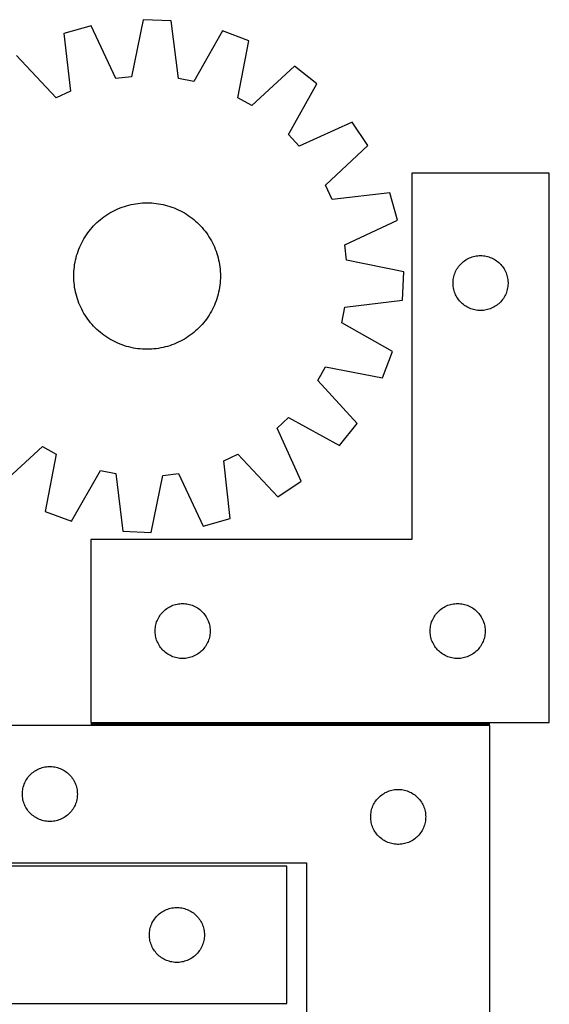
# Model space of a CAD drawing. Header units: millimetres. Extents: x 7 to 1493, y 7 to 2993.
# Tile 9 of 13: x 1205 to 1493, y 709 to 1247. Entities that reach past the tile are written whole.
import ezdxf

# ---------------------------------------------------------------- set-up
doc = ezdxf.new("R2010")
doc.units = ezdxf.units.MM
doc.layers.add('COMMON', color=5, linetype='CONTINUOUS', true_color=0x0000ff)
doc.layers.add('CUT', color=7, linetype='CONTINUOUS', true_color=0x000000)

msp = doc.modelspace()

# ---------------------------------------------------------------- linework, layer by layer
at = {"layer": 'COMMON'}
msp.add_line((1243.467453, 862.259368), (1461.04961, 862.259368), dxfattribs=at)
at = {"layer": 'CUT'}
for p, q in [((1243.524552, 1243.471455), (1228.716614, 1239.293475)), ((1256.98504, 1214.700115), (1243.524552, 1243.471455)), ((1271.865222, 1246.828868), (1265.499842, 1215.708832)), ((1287.239475, 1246.226459), (1271.865222, 1246.828868)), ((1291.150327, 1214.703769), (1287.239475, 1246.226459)), ((1228.716614, 1239.293475), (1232.279398, 1207.72955)), ((1315.230552, 1240.6618), (1299.560096, 1213.031897)), ((1329.666181, 1235.33797), (1315.230552, 1240.6618)), ((1323.644575, 1204.14959), (1329.666181, 1235.33797)), ((1224.49305, 1204.138985), (1202.800532, 1227.342636)), ((1354.567703, 1221.395946), (1331.126104, 1199.960784)), ((1366.651648, 1211.871828), (1354.567703, 1221.395946)), ((1265.499842, 1215.708832), (1256.98504, 1214.700115)), ((1299.560096, 1213.031897), (1291.150327, 1214.703769)), ((1351.287021, 1184.070695), (1366.651648, 1211.871828)), ((1232.279398, 1207.72955), (1224.49305, 1204.138985)), ((1331.126104, 1199.960784), (1323.644575, 1204.14959)), ((1386.02608, 1190.917182), (1357.107965, 1177.774984)), ((1394.57548, 1178.125063), (1386.02608, 1190.917182)), ((1357.107965, 1177.774984), (1351.287021, 1184.070695)), ((1371.371829, 1156.432545), (1394.57548, 1178.125063)), ((1493.467453, 1163.009369), (1418.467453, 1163.009369)), ((1418.467453, 1163.009369), (1418.467453, 963.009369)), ((1493.467453, 863.009369), (1493.467453, 1163.009369)), ((1374.962394, 1148.646198), (1371.371829, 1156.432545)), ((1406.526319, 1152.208981), (1374.962394, 1148.646198)), ((1410.704299, 1137.401044), (1406.526319, 1152.208981)), ((1261.714471, 1144.887314), (1262.915467, 1145.256929)), ((1262.915467, 1145.256929), (1264.12748, 1145.588638)), ((1264.12748, 1145.588638), (1265.349315, 1145.882113)), ((1265.349315, 1145.882113), (1266.579764, 1146.137064)), ((1266.579764, 1146.137064), (1267.817615, 1146.35324)), ((1267.817615, 1146.35324), (1269.061646, 1146.530427)), ((1269.061646, 1146.530427), (1270.310628, 1146.668451)), ((1270.310628, 1146.668451), (1271.563329, 1146.767176)), ((1271.563329, 1146.767176), (1272.818513, 1146.826504)), ((1272.818513, 1146.826504), (1274.074941, 1146.846375)), ((1274.074941, 1146.846375), (1275.331374, 1146.826772)), ((1275.331374, 1146.826772), (1276.58657, 1146.767713)), ((1276.58657, 1146.767713), (1277.839293, 1146.669257)), ((1277.839293, 1146.669257), (1279.088304, 1146.5315)), ((1279.088304, 1146.5315), (1280.332372, 1146.354578)), ((1280.332372, 1146.354578), (1281.57027, 1146.138667)), ((1281.57027, 1146.138667), (1282.800774, 1145.883979)), ((1282.800774, 1145.883979), (1284.022671, 1145.590766)), ((1284.022671, 1145.590766), (1285.234755, 1145.259317)), ((1285.234755, 1145.259317), (1286.43583, 1144.889958)), ((1250.564348, 1139.20454), (1251.592346, 1139.927194)), ((1251.592346, 1139.927194), (1252.642536, 1140.6172)), ((1252.642536, 1140.6172), (1253.71388, 1141.273879)), ((1253.71388, 1141.273879), (1254.805324, 1141.896582)), ((1254.805324, 1141.896582), (1255.915788, 1142.484694)), ((1255.915788, 1142.484694), (1257.044177, 1143.037636)), ((1257.044177, 1143.037636), (1258.189378, 1143.554861)), ((1258.189378, 1143.554861), (1259.35026, 1144.03586)), ((1259.35026, 1144.03586), (1260.525677, 1144.480157)), ((1260.525677, 1144.480157), (1261.714471, 1144.887314)), ((1286.43583, 1144.889958), (1287.624711, 1144.483056)), ((1287.624711, 1144.483056), (1288.800224, 1144.03901)), ((1288.800224, 1144.03901), (1289.961209, 1143.55826)), ((1289.961209, 1143.55826), (1291.10652, 1143.041279)), ((1291.10652, 1143.041279), (1292.235027, 1142.488579)), ((1292.235027, 1142.488579), (1293.345617, 1141.900704)), ((1293.345617, 1141.900704), (1294.437194, 1141.278235)), ((1294.437194, 1141.278235), (1295.508679, 1140.621785)), ((1295.508679, 1140.621785), (1296.559016, 1139.932003)), ((1296.559016, 1139.932003), (1297.587168, 1139.20957)), ((1244.917546, 1134.225141), (1245.791923, 1135.127621)), ((1245.791923, 1135.127621), (1246.694217, 1136.002192)), ((1246.694217, 1136.002192), (1247.623536, 1136.847989)), ((1247.623536, 1136.847989), (1248.578964, 1137.664178)), ((1248.578964, 1137.664178), (1249.559557, 1138.449954)), ((1249.559557, 1138.449954), (1250.564348, 1139.20454)), ((1297.587168, 1139.20957), (1298.592121, 1138.455198)), ((1298.592121, 1138.455198), (1299.572882, 1137.669632)), ((1299.572882, 1137.669632), (1300.528485, 1136.853648)), ((1300.528485, 1136.853648), (1301.457985, 1136.008049)), ((1301.457985, 1136.008049), (1302.360465, 1135.133672)), ((1302.360465, 1135.133672), (1303.235036, 1134.231379)), ((1381.932959, 1123.940556), (1410.704299, 1137.401044)), ((1240.30381, 1128.275835), (1240.993592, 1129.326172)), ((1240.993592, 1129.326172), (1241.716025, 1130.354324)), ((1241.716025, 1130.354324), (1242.470397, 1131.359277)), ((1242.470397, 1131.359277), (1243.255963, 1132.340039)), ((1243.255963, 1132.340039), (1244.071948, 1133.295641)), ((1244.071948, 1133.295641), (1244.917546, 1134.225141)), ((1303.235036, 1134.231379), (1304.080833, 1133.30206)), ((1304.080833, 1133.30206), (1304.897022, 1132.346632)), ((1304.897022, 1132.346632), (1305.682798, 1131.366038)), ((1305.682798, 1131.366038), (1306.437384, 1130.361247)), ((1306.437384, 1130.361247), (1307.160038, 1129.333249)), ((1307.160038, 1129.333249), (1307.850044, 1128.28306)), ((1237.367336, 1122.728365), (1237.884316, 1123.873676)), ((1237.884316, 1123.873676), (1238.437017, 1125.002183)), ((1238.437017, 1125.002183), (1239.024892, 1126.112773)), ((1239.024892, 1126.112773), (1239.647361, 1127.20435)), ((1239.647361, 1127.20435), (1240.30381, 1128.275835)), ((1307.850044, 1128.28306), (1308.506723, 1127.211715)), ((1308.506723, 1127.211715), (1309.129426, 1126.120272)), ((1309.129426, 1126.120272), (1309.717538, 1125.009808)), ((1309.717538, 1125.009808), (1310.27048, 1123.881419)), ((1310.27048, 1123.881419), (1310.787705, 1122.736218)), ((1382.941675, 1115.425753), (1381.932959, 1123.940556)), ((1235.666279, 1118.001911), (1236.035637, 1119.202986)), ((1236.035637, 1119.202986), (1236.44254, 1120.391867)), ((1236.44254, 1120.391867), (1236.886585, 1121.56738)), ((1236.886585, 1121.56738), (1237.367336, 1122.728365)), ((1310.787705, 1122.736218), (1311.268704, 1121.575336)), ((1311.268704, 1121.575336), (1311.713001, 1120.399918)), ((1311.713001, 1120.399918), (1312.120158, 1119.211125)), ((1312.120158, 1119.211125), (1312.489773, 1118.010129)), ((1234.394096, 1111.85546), (1234.571017, 1113.099528)), ((1234.571017, 1113.099528), (1234.786928, 1114.337426)), ((1234.786928, 1114.337426), (1235.041616, 1115.56793)), ((1235.041616, 1115.56793), (1235.334829, 1116.789827)), ((1235.334829, 1116.789827), (1235.666279, 1118.001911)), ((1312.489773, 1118.010129), (1312.821482, 1116.798115)), ((1312.821482, 1116.798115), (1313.114957, 1115.576281)), ((1313.114957, 1115.576281), (1313.369908, 1114.345831)), ((1313.369908, 1114.345831), (1313.586084, 1113.10798)), ((1313.586084, 1113.10798), (1313.763271, 1111.86395)), ((1414.061712, 1109.060373), (1382.941675, 1115.425753)), ((1444.449246, 1112.618267), (1444.959172, 1113.198469)), ((1444.959172, 1113.198469), (1445.49829, 1113.751652)), ((1445.49829, 1113.751652), (1446.065171, 1114.276348)), ((1446.065171, 1114.276348), (1446.65831, 1114.771166)), ((1446.65831, 1114.771166), (1447.276136, 1115.234794)), ((1447.276136, 1115.234794), (1447.91701, 1115.666003)), ((1447.91701, 1115.666003), (1448.579232, 1116.063648)), ((1448.579232, 1116.063648), (1449.261046, 1116.426676)), ((1449.261046, 1116.426676), (1449.960644, 1116.754123)), ((1449.960644, 1116.754123), (1450.676171, 1117.045122)), ((1450.676171, 1117.045122), (1451.40573, 1117.2989)), ((1451.40573, 1117.2989), (1452.147386, 1117.514785)), ((1452.147386, 1117.514785), (1452.899172, 1117.692205)), ((1452.899172, 1117.692205), (1453.659094, 1117.830688)), ((1453.659094, 1117.830688), (1454.425138, 1117.929867)), ((1454.425138, 1117.929867), (1455.195271, 1117.989481)), ((1455.195271, 1117.989481), (1455.967453, 1118.009369)), ((1455.967453, 1118.009369), (1456.739634, 1117.989481)), ((1456.739634, 1117.989481), (1457.509768, 1117.929867)), ((1457.509768, 1117.929867), (1458.275811, 1117.830688)), ((1458.275811, 1117.830688), (1459.035734, 1117.692205)), ((1459.035734, 1117.692205), (1459.787519, 1117.514785)), ((1459.787519, 1117.514785), (1460.529175, 1117.2989)), ((1460.529175, 1117.2989), (1461.258734, 1117.045122)), ((1461.258734, 1117.045122), (1461.974261, 1116.754123)), ((1461.974261, 1116.754123), (1462.673859, 1116.426676)), ((1462.673859, 1116.426676), (1463.355674, 1116.063648)), ((1463.355674, 1116.063648), (1464.017896, 1115.666003)), ((1464.017896, 1115.666003), (1464.658769, 1115.234794)), ((1464.658769, 1115.234794), (1465.276595, 1114.771166)), ((1465.276595, 1114.771166), (1465.869734, 1114.276348)), ((1465.869734, 1114.276348), (1466.436615, 1113.751652)), ((1466.436615, 1113.751652), (1466.975733, 1113.198469)), ((1466.975733, 1113.198469), (1467.485659, 1112.618267)), ((1234.07922, 1106.842097), (1234.098823, 1108.09853)), ((1234.098823, 1108.09853), (1234.157882, 1109.353726)), ((1234.157882, 1109.353726), (1234.256339, 1110.606449)), ((1234.256339, 1110.606449), (1234.394096, 1111.85546)), ((1313.763271, 1111.86395), (1313.901295, 1110.614968)), ((1313.901295, 1110.614968), (1314.00002, 1109.362267)), ((1314.00002, 1109.362267), (1314.059347, 1108.107082)), ((1314.059347, 1108.107082), (1314.079219, 1106.850654)), ((1413.459303, 1093.68612), (1414.061712, 1109.060373)), ((1441.565204, 1107.201654), (1441.800114, 1107.937505)), ((1441.800114, 1107.937505), (1442.072593, 1108.660288)), ((1442.072593, 1108.660288), (1442.381919, 1109.368085)), ((1442.381919, 1109.368085), (1442.727271, 1110.05902)), ((1442.727271, 1110.05902), (1443.107733, 1110.731261)), ((1443.107733, 1110.731261), (1443.522297, 1111.383025)), ((1443.522297, 1111.383025), (1443.969864, 1112.012584)), ((1443.969864, 1112.012584), (1444.449246, 1112.618267)), ((1467.485659, 1112.618267), (1467.965041, 1112.012584)), ((1467.965041, 1112.012584), (1468.412608, 1111.383025)), ((1468.412608, 1111.383025), (1468.827172, 1110.731261)), ((1468.827172, 1110.731261), (1469.207635, 1110.05902)), ((1469.207635, 1110.05902), (1469.552987, 1109.368085)), ((1469.552987, 1109.368085), (1469.862312, 1108.660288)), ((1469.862312, 1108.660288), (1470.134791, 1107.937505)), ((1470.134791, 1107.937505), (1470.369701, 1107.201654)), ((1234.099092, 1105.585669), (1234.07922, 1106.842097)), ((1234.158419, 1104.330485), (1234.099092, 1105.585669)), ((1234.257144, 1103.077784), (1234.158419, 1104.330485)), ((1234.395168, 1101.828802), (1234.257144, 1103.077784)), ((1313.902101, 1103.086303), (1313.764344, 1101.837291)), ((1314.000557, 1104.339025), (1313.902101, 1103.086303)), ((1314.059616, 1105.594222), (1314.000557, 1104.339025)), ((1314.079219, 1106.850654), (1314.059616, 1105.594222)), ((1440.972426, 1103.395588), (1441.01219, 1104.167001)), ((1440.972426, 1102.623151), (1440.972426, 1103.395588)), ((1441.01219, 1101.851737), (1440.972426, 1102.623151)), ((1441.01219, 1104.167001), (1441.091612, 1104.935345)), ((1441.091612, 1104.935345), (1441.210483, 1105.698581)), ((1441.210483, 1105.698581), (1441.368487, 1106.454685)), ((1441.368487, 1106.454685), (1441.565204, 1107.201654)), ((1470.369701, 1107.201654), (1470.566418, 1106.454685)), ((1470.566418, 1106.454685), (1470.724422, 1105.698581)), ((1470.724422, 1105.698581), (1470.843293, 1104.935345)), ((1470.843293, 1104.935345), (1470.922715, 1104.167001)), ((1470.922715, 1104.167001), (1470.96248, 1103.395588)), ((1470.96248, 1102.623151), (1470.922715, 1101.851737)), ((1470.96248, 1103.395588), (1470.96248, 1102.623151)), ((1234.572356, 1100.584771), (1234.395168, 1101.828802)), ((1234.788532, 1099.34692), (1234.572356, 1100.584771)), ((1235.043483, 1098.116471), (1234.788532, 1099.34692)), ((1235.336957, 1096.894636), (1235.043483, 1098.116471)), ((1235.668666, 1095.682623), (1235.336957, 1096.894636)), ((1312.82361, 1096.902924), (1312.492161, 1095.69084)), ((1313.116823, 1098.124822), (1312.82361, 1096.902924)), ((1313.371511, 1099.355326), (1313.116823, 1098.124822)), ((1313.587422, 1100.593223), (1313.371511, 1099.355326)), ((1313.764344, 1101.837291), (1313.587422, 1100.593223)), ((1441.091612, 1101.083394), (1441.01219, 1101.851737)), ((1441.210483, 1100.320158), (1441.091612, 1101.083394)), ((1441.368487, 1099.564053), (1441.210483, 1100.320158)), ((1441.565204, 1098.817085), (1441.368487, 1099.564053)), ((1441.800114, 1098.081234), (1441.565204, 1098.817085)), ((1442.072593, 1097.358451), (1441.800114, 1098.081234)), ((1442.381919, 1096.650653), (1442.072593, 1097.358451)), ((1469.862312, 1097.358451), (1469.552987, 1096.650653)), ((1470.134791, 1098.081234), (1469.862312, 1097.358451)), ((1470.369701, 1098.817085), (1470.134791, 1098.081234)), ((1470.566418, 1099.564053), (1470.369701, 1098.817085)), ((1470.724422, 1100.320158), (1470.566418, 1099.564053)), ((1470.843293, 1101.083394), (1470.724422, 1100.320158)), ((1470.922715, 1101.851737), (1470.843293, 1101.083394)), ((1236.038281, 1094.481627), (1235.668666, 1095.682623)), ((1236.445438, 1093.292833), (1236.038281, 1094.481627)), ((1236.889735, 1092.117416), (1236.445438, 1093.292833)), ((1237.370734, 1090.956534), (1236.889735, 1092.117416)), ((1311.271854, 1092.125372), (1310.791104, 1090.964387)), ((1311.7159, 1093.300885), (1311.271854, 1092.125372)), ((1312.122802, 1094.489765), (1311.7159, 1093.300885)), ((1312.492161, 1095.69084), (1312.122802, 1094.489765)), ((1381.936613, 1089.775269), (1413.459303, 1093.68612)), ((1442.727271, 1095.959718), (1442.381919, 1096.650653)), ((1443.107733, 1095.287477), (1442.727271, 1095.959718)), ((1443.522297, 1094.635713), (1443.107733, 1095.287477)), ((1443.969864, 1094.006155), (1443.522297, 1094.635713)), ((1444.449246, 1093.400472), (1443.969864, 1094.006155)), ((1444.959172, 1092.820269), (1444.449246, 1093.400472)), ((1445.49829, 1092.267086), (1444.959172, 1092.820269)), ((1446.065171, 1091.74239), (1445.49829, 1092.267086)), ((1446.65831, 1091.247572), (1446.065171, 1091.74239)), ((1465.869734, 1091.74239), (1465.276595, 1091.247572)), ((1466.436615, 1092.267086), (1465.869734, 1091.74239)), ((1466.975733, 1092.820269), (1466.436615, 1092.267086)), ((1467.485659, 1093.400472), (1466.975733, 1092.820269)), ((1467.965041, 1094.006155), (1467.485659, 1093.400472)), ((1468.412608, 1094.635713), (1467.965041, 1094.006155)), ((1468.827172, 1095.287477), (1468.412608, 1094.635713)), ((1469.207635, 1095.959718), (1468.827172, 1095.287477)), ((1469.552987, 1096.650653), (1469.207635, 1095.959718)), ((1237.88796, 1089.811333), (1237.370734, 1090.956534)), ((1238.440901, 1088.682944), (1237.88796, 1089.811333)), ((1239.029014, 1087.57248), (1238.440901, 1088.682944)), ((1239.651717, 1086.481036), (1239.029014, 1087.57248)), ((1240.308395, 1085.409692), (1239.651717, 1086.481036)), ((1308.511079, 1086.488402), (1307.854629, 1085.416917)), ((1309.133548, 1087.579978), (1308.511079, 1086.488402)), ((1309.721423, 1088.690568), (1309.133548, 1087.579978)), ((1310.274123, 1089.819075), (1309.721423, 1088.690568)), ((1310.791104, 1090.964387), (1310.274123, 1089.819075)), ((1380.264741, 1081.3655), (1381.936613, 1089.775269)), ((1447.276136, 1090.783944), (1446.65831, 1091.247572)), ((1447.91701, 1090.352736), (1447.276136, 1090.783944)), ((1448.579232, 1089.955091), (1447.91701, 1090.352736)), ((1449.261046, 1089.592063), (1448.579232, 1089.955091)), ((1449.960644, 1089.264616), (1449.261046, 1089.592063)), ((1450.676171, 1088.973617), (1449.960644, 1089.264616)), ((1451.40573, 1088.719839), (1450.676171, 1088.973617)), ((1452.147386, 1088.503953), (1451.40573, 1088.719839)), ((1452.899172, 1088.326534), (1452.147386, 1088.503953)), ((1453.659094, 1088.188051), (1452.899172, 1088.326534)), ((1454.425138, 1088.088871), (1453.659094, 1088.188051)), ((1455.195271, 1088.029258), (1454.425138, 1088.088871)), ((1455.967453, 1088.009369), (1455.195271, 1088.029258)), ((1456.739634, 1088.029258), (1455.967453, 1088.009369)), ((1457.509768, 1088.088871), (1456.739634, 1088.029258)), ((1458.275811, 1088.188051), (1457.509768, 1088.088871)), ((1459.035734, 1088.326534), (1458.275811, 1088.188051)), ((1459.787519, 1088.503953), (1459.035734, 1088.326534)), ((1460.529175, 1088.719839), (1459.787519, 1088.503953)), ((1461.258734, 1088.973617), (1460.529175, 1088.719839)), ((1461.974261, 1089.264616), (1461.258734, 1088.973617)), ((1462.673859, 1089.592063), (1461.974261, 1089.264616)), ((1463.355674, 1089.955091), (1462.673859, 1089.592063)), ((1464.017896, 1090.352736), (1463.355674, 1089.955091)), ((1464.658769, 1090.783944), (1464.017896, 1090.352736)), ((1465.276595, 1091.247572), (1464.658769, 1090.783944)), ((1240.998402, 1084.359502), (1240.308395, 1085.409692)), ((1241.721055, 1083.331504), (1240.998402, 1084.359502)), ((1242.475642, 1082.326713), (1241.721055, 1083.331504)), ((1243.261417, 1081.34612), (1242.475642, 1082.326713)), ((1244.077607, 1080.390692), (1243.261417, 1081.34612)), ((1304.902476, 1081.352713), (1304.086492, 1080.397111)), ((1305.688042, 1082.333474), (1304.902476, 1081.352713)), ((1306.442414, 1083.338427), (1305.688042, 1082.333474)), ((1307.164847, 1084.366579), (1306.442414, 1083.338427)), ((1307.854629, 1085.416917), (1307.164847, 1084.366579)), ((1407.894644, 1065.695043), (1380.264741, 1081.3655)), ((1244.923404, 1079.461373), (1244.077607, 1080.390692)), ((1245.797974, 1078.559079), (1244.923404, 1079.461373)), ((1246.700455, 1077.684702), (1245.797974, 1078.559079)), ((1247.629955, 1076.839104), (1246.700455, 1077.684702)), ((1248.585557, 1076.023119), (1247.629955, 1076.839104)), ((1249.566318, 1075.237553), (1248.585557, 1076.023119)), ((1299.579476, 1076.028573), (1298.598882, 1075.242798)), ((1300.534904, 1076.844763), (1299.579476, 1076.028573)), ((1301.464223, 1077.69056), (1300.534904, 1076.844763)), ((1302.366516, 1078.56513), (1301.464223, 1077.69056)), ((1303.240893, 1079.467611), (1302.366516, 1078.56513)), ((1304.086492, 1080.397111), (1303.240893, 1079.467611)), ((1250.571271, 1074.483181), (1249.566318, 1075.237553)), ((1251.599423, 1073.760748), (1250.571271, 1074.483181)), ((1252.64976, 1073.070966), (1251.599423, 1073.760748)), ((1253.721246, 1072.414517), (1252.64976, 1073.070966)), ((1254.812822, 1071.792048), (1253.721246, 1072.414517)), ((1255.923412, 1071.204173), (1254.812822, 1071.792048)), ((1257.051919, 1070.651472), (1255.923412, 1071.204173)), ((1258.197231, 1070.134492), (1257.051919, 1070.651472)), ((1259.358216, 1069.653741), (1258.197231, 1070.134492)), ((1289.969062, 1070.13789), (1288.80818, 1069.656892)), ((1291.114263, 1070.655116), (1289.969062, 1070.13789)), ((1292.242652, 1071.208057), (1291.114263, 1070.655116)), ((1293.353116, 1071.79617), (1292.242652, 1071.208057)), ((1294.444559, 1072.418873), (1293.353116, 1071.79617)), ((1295.515904, 1073.075551), (1294.444559, 1072.418873)), ((1296.566093, 1073.765558), (1295.515904, 1073.075551)), ((1297.594091, 1074.488211), (1296.566093, 1073.765558)), ((1298.598882, 1075.242798), (1297.594091, 1074.488211)), ((1260.533729, 1069.209696), (1259.358216, 1069.653741)), ((1261.722609, 1068.802793), (1260.533729, 1069.209696)), ((1262.923684, 1068.433435), (1261.722609, 1068.802793)), ((1264.135768, 1068.101985), (1262.923684, 1068.433435)), ((1265.357666, 1067.808772), (1264.135768, 1068.101985)), ((1266.58817, 1067.554084), (1265.357666, 1067.808772)), ((1267.826067, 1067.338173), (1266.58817, 1067.554084)), ((1269.070135, 1067.161252), (1267.826067, 1067.338173)), ((1270.319147, 1067.023495), (1269.070135, 1067.161252)), ((1271.571869, 1066.925038), (1270.319147, 1067.023495)), ((1272.827066, 1066.865979), (1271.571869, 1066.925038)), ((1274.083498, 1066.846376), (1272.827066, 1066.865979)), ((1275.339926, 1066.866248), (1274.083498, 1066.846376)), ((1276.595111, 1066.925575), (1275.339926, 1066.866248)), ((1277.847812, 1067.0243), (1276.595111, 1066.925575)), ((1279.096794, 1067.162324), (1277.847812, 1067.0243)), ((1280.340824, 1067.339512), (1279.096794, 1067.162324)), ((1281.578675, 1067.555688), (1280.340824, 1067.339512)), ((1282.809125, 1067.810639), (1281.578675, 1067.555688)), ((1284.030959, 1068.104114), (1282.809125, 1067.810639)), ((1285.242973, 1068.435822), (1284.030959, 1068.104114)), ((1286.443969, 1068.805437), (1285.242973, 1068.435822)), ((1287.632762, 1069.212594), (1286.443969, 1068.805437)), ((1288.80818, 1069.656892), (1287.632762, 1069.212594)), ((1402.570814, 1051.259415), (1407.894644, 1065.695043)), ((1367.193628, 1049.799492), (1371.382434, 1057.281021)), ((1371.382434, 1057.281021), (1402.570814, 1051.259415)), ((1388.62879, 1026.357893), (1367.193628, 1049.799492)), ((1345.007828, 1023.817631), (1351.303539, 1029.638575)), ((1351.303539, 1029.638575), (1379.104672, 1014.273948)), ((1358.150026, 994.899515), (1345.007828, 1023.817631)), ((1379.104672, 1014.273948), (1388.62879, 1026.357893)), ((1193.590737, 992.296805), (1217.032336, 1013.731967)), ((1217.032336, 1013.731967), (1224.513865, 1009.543161)), ((1224.513865, 1009.543161), (1218.492259, 978.354782)), ((1315.879042, 1005.963201), (1323.665389, 1009.553767)), ((1319.441825, 974.399277), (1315.879042, 1005.963201)), ((1323.665389, 1009.553767), (1345.357907, 986.350115)), ((1232.927887, 973.030951), (1248.598344, 1000.660854)), ((1248.598344, 1000.660854), (1257.008113, 998.988982)), ((1257.008113, 998.988982), (1260.918964, 967.466292)), ((1276.293217, 966.863883), (1282.658597, 997.98392)), ((1282.658597, 997.98392), (1291.1734, 998.992637)), ((1291.1734, 998.992637), (1304.633887, 970.221296)), ((1345.357907, 986.350115), (1358.150026, 994.899515)), ((1218.492259, 978.354782), (1232.927887, 973.030951)), ((1304.633887, 970.221296), (1319.441825, 974.399277)), ((1418.467453, 963.009369), (1243.467453, 963.009369)), ((1243.467453, 963.009369), (1243.467453, 863.009369)), ((1260.918964, 967.466292), (1276.293217, 966.863883)), ((1283.565171, 924.276348), (1284.15831, 924.771166)), ((1284.15831, 924.771166), (1284.776136, 925.234794)), ((1284.776136, 925.234794), (1285.41701, 925.666003)), ((1285.41701, 925.666003), (1286.079232, 926.063648)), ((1286.079232, 926.063648), (1286.761046, 926.426676)), ((1286.761046, 926.426676), (1287.460644, 926.754123)), ((1287.460644, 926.754123), (1288.176171, 927.045122)), ((1288.176171, 927.045122), (1288.90573, 927.2989)), ((1288.90573, 927.2989), (1289.647386, 927.514785)), ((1289.647386, 927.514785), (1290.399172, 927.692205)), ((1290.399172, 927.692205), (1291.159094, 927.830688)), ((1291.159094, 927.830688), (1291.925138, 927.929867)), ((1291.925138, 927.929867), (1292.695271, 927.989481)), ((1292.695271, 927.989481), (1293.467453, 928.009369)), ((1293.467453, 928.009369), (1294.239634, 927.989481)), ((1294.239634, 927.989481), (1295.009768, 927.929867)), ((1295.009768, 927.929867), (1295.775811, 927.830688)), ((1295.775811, 927.830688), (1296.535734, 927.692205)), ((1296.535734, 927.692205), (1297.287519, 927.514785)), ((1297.287519, 927.514785), (1298.029175, 927.2989)), ((1298.029175, 927.2989), (1298.758734, 927.045122)), ((1298.758734, 927.045122), (1299.474261, 926.754123)), ((1299.474261, 926.754123), (1300.173859, 926.426676)), ((1300.173859, 926.426676), (1300.855674, 926.063648)), ((1300.855674, 926.063648), (1301.517896, 925.666003)), ((1301.517896, 925.666003), (1302.158769, 925.234794)), ((1302.158769, 925.234794), (1302.776595, 924.771166)), ((1302.776595, 924.771166), (1303.369734, 924.276348)), ((1433.565171, 924.276348), (1434.15831, 924.771166)), ((1434.15831, 924.771166), (1434.776136, 925.234794)), ((1434.776136, 925.234794), (1435.41701, 925.666003)), ((1435.41701, 925.666003), (1436.079232, 926.063648)), ((1436.079232, 926.063648), (1436.761046, 926.426676)), ((1436.761046, 926.426676), (1437.460644, 926.754123)), ((1437.460644, 926.754123), (1438.176171, 927.045122)), ((1438.176171, 927.045122), (1438.90573, 927.2989)), ((1438.90573, 927.2989), (1439.647386, 927.514785)), ((1439.647386, 927.514785), (1440.399172, 927.692205)), ((1440.399172, 927.692205), (1441.159094, 927.830688)), ((1441.159094, 927.830688), (1441.925138, 927.929867)), ((1441.925138, 927.929867), (1442.695271, 927.989481)), ((1442.695271, 927.989481), (1443.467453, 928.009369)), ((1443.467453, 928.009369), (1444.239634, 927.989481)), ((1444.239634, 927.989481), (1445.009768, 927.929867)), ((1445.009768, 927.929867), (1445.775811, 927.830688)), ((1445.775811, 927.830688), (1446.535734, 927.692205)), ((1446.535734, 927.692205), (1447.287519, 927.514785)), ((1447.287519, 927.514785), (1448.029175, 927.2989)), ((1448.029175, 927.2989), (1448.758734, 927.045122)), ((1448.758734, 927.045122), (1449.474261, 926.754123)), ((1449.474261, 926.754123), (1450.173859, 926.426676)), ((1450.173859, 926.426676), (1450.855674, 926.063648)), ((1450.855674, 926.063648), (1451.517896, 925.666003)), ((1451.517896, 925.666003), (1452.158769, 925.234794)), ((1452.158769, 925.234794), (1452.776595, 924.771166)), ((1452.776595, 924.771166), (1453.369734, 924.276348)), ((1279.881919, 919.368085), (1280.227271, 920.05902)), ((1280.227271, 920.05902), (1280.607733, 920.731261)), ((1280.607733, 920.731261), (1281.022297, 921.383025)), ((1281.022297, 921.383025), (1281.469864, 922.012584)), ((1281.469864, 922.012584), (1281.949246, 922.618267)), ((1281.949246, 922.618267), (1282.459172, 923.198469)), ((1282.459172, 923.198469), (1282.99829, 923.751652)), ((1282.99829, 923.751652), (1283.565171, 924.276348)), ((1303.369734, 924.276348), (1303.936615, 923.751652)), ((1303.936615, 923.751652), (1304.475733, 923.198469)), ((1304.475733, 923.198469), (1304.985659, 922.618267)), ((1304.985659, 922.618267), (1305.465041, 922.012584)), ((1305.465041, 922.012584), (1305.912608, 921.383025)), ((1305.912608, 921.383025), (1306.327172, 920.731261)), ((1306.327172, 920.731261), (1306.707635, 920.05902)), ((1306.707635, 920.05902), (1307.052987, 919.368085)), ((1429.881919, 919.368085), (1430.227271, 920.05902)), ((1430.227271, 920.05902), (1430.607733, 920.731261)), ((1430.607733, 920.731261), (1431.022297, 921.383025)), ((1431.022297, 921.383025), (1431.469864, 922.012584)), ((1431.469864, 922.012584), (1431.949246, 922.618267)), ((1431.949246, 922.618267), (1432.459172, 923.198469)), ((1432.459172, 923.198469), (1432.99829, 923.751652)), ((1432.99829, 923.751652), (1433.565171, 924.276348)), ((1453.369734, 924.276348), (1453.936615, 923.751652)), ((1453.936615, 923.751652), (1454.475733, 923.198469)), ((1454.475733, 923.198469), (1454.985659, 922.618267)), ((1454.985659, 922.618267), (1455.465041, 922.012584)), ((1455.465041, 922.012584), (1455.912608, 921.383025)), ((1455.912608, 921.383025), (1456.327172, 920.731261)), ((1456.327172, 920.731261), (1456.707635, 920.05902)), ((1456.707635, 920.05902), (1457.052987, 919.368085)), ((1278.472426, 913.395588), (1278.51219, 914.167001)), ((1278.51219, 914.167001), (1278.591612, 914.935345)), ((1278.591612, 914.935345), (1278.710483, 915.698581)), ((1278.710483, 915.698581), (1278.868487, 916.454685)), ((1278.868487, 916.454685), (1279.065204, 917.201654)), ((1279.065204, 917.201654), (1279.300114, 917.937505)), ((1279.300114, 917.937505), (1279.572593, 918.660288)), ((1279.572593, 918.660288), (1279.881919, 919.368085)), ((1307.052987, 919.368085), (1307.362312, 918.660288)), ((1307.362312, 918.660288), (1307.634791, 917.937505)), ((1307.634791, 917.937505), (1307.869701, 917.201654)), ((1307.869701, 917.201654), (1308.066418, 916.454685)), ((1308.066418, 916.454685), (1308.224422, 915.698581)), ((1308.224422, 915.698581), (1308.343293, 914.935345)), ((1308.343293, 914.935345), (1308.422715, 914.167001)), ((1308.422715, 914.167001), (1308.46248, 913.395588)), ((1428.472426, 913.395588), (1428.51219, 914.167001)), ((1428.51219, 914.167001), (1428.591612, 914.935345)), ((1428.591612, 914.935345), (1428.710483, 915.698581)), ((1428.710483, 915.698581), (1428.868487, 916.454685)), ((1428.868487, 916.454685), (1429.065204, 917.201654)), ((1429.065204, 917.201654), (1429.300114, 917.937505)), ((1429.300114, 917.937505), (1429.572593, 918.660288)), ((1429.572593, 918.660288), (1429.881919, 919.368085)), ((1457.052987, 919.368085), (1457.362312, 918.660288)), ((1457.362312, 918.660288), (1457.634791, 917.937505)), ((1457.634791, 917.937505), (1457.869701, 917.201654)), ((1457.869701, 917.201654), (1458.066418, 916.454685)), ((1458.066418, 916.454685), (1458.224422, 915.698581)), ((1458.224422, 915.698581), (1458.343293, 914.935345)), ((1458.343293, 914.935345), (1458.422715, 914.167001)), ((1458.422715, 914.167001), (1458.46248, 913.395588)), ((1278.472426, 912.623151), (1278.472426, 913.395588)), ((1278.51219, 911.851737), (1278.472426, 912.623151)), ((1278.591612, 911.083394), (1278.51219, 911.851737)), ((1278.710483, 910.320158), (1278.591612, 911.083394)), ((1278.868487, 909.564053), (1278.710483, 910.320158)), ((1279.065204, 908.817085), (1278.868487, 909.564053)), ((1279.300114, 908.081234), (1279.065204, 908.817085)), ((1307.869701, 908.817085), (1307.634791, 908.081234)), ((1308.066418, 909.564053), (1307.869701, 908.817085)), ((1308.224422, 910.320158), (1308.066418, 909.564053)), ((1308.343293, 911.083394), (1308.224422, 910.320158)), ((1308.422715, 911.851737), (1308.343293, 911.083394)), ((1308.46248, 912.623151), (1308.422715, 911.851737)), ((1308.46248, 913.395588), (1308.46248, 912.623151)), ((1428.472426, 912.623151), (1428.472426, 913.395588)), ((1428.51219, 911.851737), (1428.472426, 912.623151)), ((1428.591612, 911.083394), (1428.51219, 911.851737)), ((1428.710483, 910.320158), (1428.591612, 911.083394)), ((1428.868487, 909.564053), (1428.710483, 910.320158)), ((1429.065204, 908.817085), (1428.868487, 909.564053)), ((1429.300114, 908.081234), (1429.065204, 908.817085)), ((1457.869701, 908.817085), (1457.634791, 908.081234)), ((1458.066418, 909.564053), (1457.869701, 908.817085)), ((1458.224422, 910.320158), (1458.066418, 909.564053)), ((1458.343293, 911.083394), (1458.224422, 910.320158)), ((1458.422715, 911.851737), (1458.343293, 911.083394)), ((1458.46248, 912.623151), (1458.422715, 911.851737)), ((1458.46248, 913.395588), (1458.46248, 912.623151)), ((1279.572593, 907.358451), (1279.300114, 908.081234)), ((1279.881919, 906.650653), (1279.572593, 907.358451)), ((1280.227271, 905.959718), (1279.881919, 906.650653)), ((1280.607733, 905.287477), (1280.227271, 905.959718)), ((1281.022297, 904.635713), (1280.607733, 905.287477)), ((1281.469864, 904.006155), (1281.022297, 904.635713)), ((1281.949246, 903.400472), (1281.469864, 904.006155)), ((1282.459172, 902.820269), (1281.949246, 903.400472)), ((1304.985659, 903.400472), (1304.475733, 902.820269)), ((1305.465041, 904.006155), (1304.985659, 903.400472)), ((1305.912608, 904.635713), (1305.465041, 904.006155)), ((1306.327172, 905.287477), (1305.912608, 904.635713)), ((1306.707635, 905.959718), (1306.327172, 905.287477)), ((1307.052987, 906.650653), (1306.707635, 905.959718)), ((1307.362312, 907.358451), (1307.052987, 906.650653)), ((1307.634791, 908.081234), (1307.362312, 907.358451)), ((1429.572593, 907.358451), (1429.300114, 908.081234)), ((1429.881919, 906.650653), (1429.572593, 907.358451)), ((1430.227271, 905.959718), (1429.881919, 906.650653)), ((1430.607733, 905.287477), (1430.227271, 905.959718)), ((1431.022297, 904.635713), (1430.607733, 905.287477)), ((1431.469864, 904.006155), (1431.022297, 904.635713)), ((1431.949246, 903.400472), (1431.469864, 904.006155)), ((1432.459172, 902.820269), (1431.949246, 903.400472)), ((1454.985659, 903.400472), (1454.475733, 902.820269)), ((1455.465041, 904.006155), (1454.985659, 903.400472)), ((1455.912608, 904.635713), (1455.465041, 904.006155)), ((1456.327172, 905.287477), (1455.912608, 904.635713)), ((1456.707635, 905.959718), (1456.327172, 905.287477)), ((1457.052987, 906.650653), (1456.707635, 905.959718)), ((1457.362312, 907.358451), (1457.052987, 906.650653)), ((1457.634791, 908.081234), (1457.362312, 907.358451)), ((1282.99829, 902.267086), (1282.459172, 902.820269)), ((1283.565171, 901.74239), (1282.99829, 902.267086)), ((1284.15831, 901.247572), (1283.565171, 901.74239)), ((1284.776136, 900.783944), (1284.15831, 901.247572)), ((1285.41701, 900.352736), (1284.776136, 900.783944)), ((1286.079232, 899.955091), (1285.41701, 900.352736)), ((1286.761046, 899.592063), (1286.079232, 899.955091)), ((1287.460644, 899.264616), (1286.761046, 899.592063)), ((1288.176171, 898.973617), (1287.460644, 899.264616)), ((1288.90573, 898.719839), (1288.176171, 898.973617)), ((1289.647386, 898.503953), (1288.90573, 898.719839)), ((1290.399172, 898.326534), (1289.647386, 898.503953)), ((1291.159094, 898.188051), (1290.399172, 898.326534)), ((1291.925138, 898.088871), (1291.159094, 898.188051)), ((1292.695271, 898.029258), (1291.925138, 898.088871)), ((1293.467453, 898.009369), (1292.695271, 898.029258)), ((1294.239634, 898.029258), (1293.467453, 898.009369)), ((1295.009768, 898.088871), (1294.239634, 898.029258)), ((1295.775811, 898.188051), (1295.009768, 898.088871)), ((1296.535734, 898.326534), (1295.775811, 898.188051)), ((1297.287519, 898.503953), (1296.535734, 898.326534)), ((1298.029175, 898.719839), (1297.287519, 898.503953)), ((1298.758734, 898.973617), (1298.029175, 898.719839)), ((1299.474261, 899.264616), (1298.758734, 898.973617)), ((1300.173859, 899.592063), (1299.474261, 899.264616)), ((1300.855674, 899.955091), (1300.173859, 899.592063)), ((1301.517896, 900.352736), (1300.855674, 899.955091)), ((1302.158769, 900.783944), (1301.517896, 900.352736)), ((1302.776595, 901.247572), (1302.158769, 900.783944)), ((1303.369734, 901.74239), (1302.776595, 901.247572)), ((1303.936615, 902.267086), (1303.369734, 901.74239)), ((1304.475733, 902.820269), (1303.936615, 902.267086)), ((1432.99829, 902.267086), (1432.459172, 902.820269)), ((1433.565171, 901.74239), (1432.99829, 902.267086)), ((1434.15831, 901.247572), (1433.565171, 901.74239)), ((1434.776136, 900.783944), (1434.15831, 901.247572)), ((1435.41701, 900.352736), (1434.776136, 900.783944)), ((1436.079232, 899.955091), (1435.41701, 900.352736)), ((1436.761046, 899.592063), (1436.079232, 899.955091)), ((1437.460644, 899.264616), (1436.761046, 899.592063)), ((1438.176171, 898.973617), (1437.460644, 899.264616)), ((1438.90573, 898.719839), (1438.176171, 898.973617)), ((1439.647386, 898.503953), (1438.90573, 898.719839)), ((1440.399172, 898.326534), (1439.647386, 898.503953)), ((1441.159094, 898.188051), (1440.399172, 898.326534)), ((1441.925138, 898.088871), (1441.159094, 898.188051)), ((1442.695271, 898.029258), (1441.925138, 898.088871)), ((1443.467453, 898.009369), (1442.695271, 898.029258)), ((1444.239634, 898.029258), (1443.467453, 898.009369)), ((1445.009768, 898.088871), (1444.239634, 898.029258)), ((1445.775811, 898.188051), (1445.009768, 898.088871)), ((1446.535734, 898.326534), (1445.775811, 898.188051)), ((1447.287519, 898.503953), (1446.535734, 898.326534)), ((1448.029175, 898.719839), (1447.287519, 898.503953)), ((1448.758734, 898.973617), (1448.029175, 898.719839)), ((1449.474261, 899.264616), (1448.758734, 898.973617)), ((1450.173859, 899.592063), (1449.474261, 899.264616)), ((1450.855674, 899.955091), (1450.173859, 899.592063)), ((1451.517896, 900.352736), (1450.855674, 899.955091)), ((1452.158769, 900.783944), (1451.517896, 900.352736)), ((1452.776595, 901.247572), (1452.158769, 900.783944)), ((1453.369734, 901.74239), (1452.776595, 901.247572)), ((1453.936615, 902.267086), (1453.369734, 901.74239)), ((1454.475733, 902.820269), (1453.936615, 902.267086)), ((1461.04961, 861.509368), (1161.04961, 861.509368)), ((1243.467453, 863.009369), (1493.467453, 863.009369)), ((1461.04961, 611.509368), (1461.04961, 861.509368)), ((1217.604294, 838.608334), (1218.360399, 838.766338)), ((1218.360399, 838.766338), (1219.123635, 838.885208)), ((1219.123635, 838.885208), (1219.891978, 838.964631)), ((1219.891978, 838.964631), (1220.663391, 839.004395)), ((1220.663391, 839.004395), (1221.435829, 839.004395)), ((1221.435829, 839.004395), (1222.207242, 838.964631)), ((1222.207242, 838.964631), (1222.975585, 838.885208)), ((1222.975585, 838.885208), (1223.738821, 838.766338)), ((1223.738821, 838.766338), (1224.494926, 838.608334)), ((1209.287813, 833.318511), (1209.782631, 833.91165)), ((1209.782631, 833.91165), (1210.307327, 834.478531)), ((1210.307327, 834.478531), (1210.86051, 835.017649)), ((1210.86051, 835.017649), (1211.440712, 835.527575)), ((1211.440712, 835.527575), (1212.046396, 836.006957)), ((1212.046396, 836.006957), (1212.675954, 836.454524)), ((1212.675954, 836.454524), (1213.327718, 836.869088)), ((1213.327718, 836.869088), (1213.999959, 837.24955)), ((1213.999959, 837.24955), (1214.690894, 837.594902)), ((1214.690894, 837.594902), (1215.398692, 837.904228)), ((1215.398692, 837.904228), (1216.121474, 838.176707)), ((1216.121474, 838.176707), (1216.857325, 838.411616)), ((1216.857325, 838.411616), (1217.604294, 838.608334)), ((1224.494926, 838.608334), (1225.241895, 838.411616)), ((1225.241895, 838.411616), (1225.977746, 838.176707)), ((1225.977746, 838.176707), (1226.700528, 837.904228)), ((1226.700528, 837.904228), (1227.408326, 837.594902)), ((1227.408326, 837.594902), (1228.099261, 837.24955)), ((1228.099261, 837.24955), (1228.771502, 836.869088)), ((1228.771502, 836.869088), (1229.423266, 836.454524)), ((1229.423266, 836.454524), (1230.052824, 836.006957)), ((1230.052824, 836.006957), (1230.658508, 835.527575)), ((1230.658508, 835.527575), (1231.23871, 835.017649)), ((1231.23871, 835.017649), (1231.791893, 834.478531)), ((1231.791893, 834.478531), (1232.316589, 833.91165)), ((1232.316589, 833.91165), (1232.811407, 833.318511)), ((1206.544194, 827.829435), (1206.760079, 828.571091)), ((1206.760079, 828.571091), (1207.013858, 829.30065)), ((1207.013858, 829.30065), (1207.304856, 830.016177)), ((1207.304856, 830.016177), (1207.632304, 830.715775)), ((1207.632304, 830.715775), (1207.995331, 831.397589)), ((1207.995331, 831.397589), (1208.392977, 832.059811)), ((1208.392977, 832.059811), (1208.824185, 832.700685)), ((1208.824185, 832.700685), (1209.287813, 833.318511)), ((1232.811407, 833.318511), (1233.275035, 832.700685)), ((1233.275035, 832.700685), (1233.706243, 832.059811)), ((1233.706243, 832.059811), (1234.103889, 831.397589)), ((1234.103889, 831.397589), (1234.466916, 830.715775)), ((1234.466916, 830.715775), (1234.794364, 830.016177)), ((1234.794364, 830.016177), (1235.085362, 829.30065)), ((1235.085362, 829.30065), (1235.339141, 828.571091)), ((1235.339141, 828.571091), (1235.555026, 827.829435)), ((1206.04961, 824.009368), (1206.069499, 824.78155)), ((1206.069499, 823.237187), (1206.04961, 824.009368)), ((1206.069499, 824.78155), (1206.129112, 825.551683)), ((1206.129112, 822.467053), (1206.069499, 823.237187)), ((1206.129112, 825.551683), (1206.228292, 826.317727)), ((1206.228292, 826.317727), (1206.366775, 827.077649)), ((1206.366775, 827.077649), (1206.544194, 827.829435)), ((1235.555026, 827.829435), (1235.732445, 827.077649)), ((1235.732445, 827.077649), (1235.870928, 826.317727)), ((1235.870928, 826.317727), (1235.970108, 825.551683)), ((1235.970108, 825.551683), (1236.029721, 824.78155)), ((1236.029721, 823.237187), (1235.970108, 822.467053)), ((1236.029721, 824.78155), (1236.04961, 824.009368)), ((1236.04961, 824.009368), (1236.029721, 823.237187)), ((1400.86051, 822.517649), (1401.440712, 823.027575)), ((1401.440712, 823.027575), (1402.046396, 823.506957)), ((1402.046396, 823.506957), (1402.675954, 823.954524)), ((1402.675954, 823.954524), (1403.327718, 824.369088)), ((1403.327718, 824.369088), (1403.999959, 824.74955)), ((1403.999959, 824.74955), (1404.690894, 825.094902)), ((1404.690894, 825.094902), (1405.398692, 825.404228)), ((1405.398692, 825.404228), (1406.121474, 825.676707)), ((1406.121474, 825.676707), (1406.857325, 825.911616)), ((1406.857325, 825.911616), (1407.604294, 826.108334)), ((1407.604294, 826.108334), (1408.360399, 826.266338)), ((1408.360399, 826.266338), (1409.123635, 826.385208)), ((1409.123635, 826.385208), (1409.891978, 826.464631)), ((1409.891978, 826.464631), (1410.663391, 826.504395)), ((1410.663391, 826.504395), (1411.435829, 826.504395)), ((1411.435829, 826.504395), (1412.207242, 826.464631)), ((1412.207242, 826.464631), (1412.975585, 826.385208)), ((1412.975585, 826.385208), (1413.738821, 826.266338)), ((1413.738821, 826.266338), (1414.494926, 826.108334)), ((1414.494926, 826.108334), (1415.241895, 825.911616)), ((1415.241895, 825.911616), (1415.977746, 825.676707)), ((1415.977746, 825.676707), (1416.700528, 825.404228)), ((1416.700528, 825.404228), (1417.408326, 825.094902)), ((1417.408326, 825.094902), (1418.099261, 824.74955)), ((1418.099261, 824.74955), (1418.771502, 824.369088)), ((1418.771502, 824.369088), (1419.423266, 823.954524)), ((1419.423266, 823.954524), (1420.052824, 823.506957)), ((1420.052824, 823.506957), (1420.658508, 823.027575)), ((1420.658508, 823.027575), (1421.23871, 822.517649)), ((1206.228292, 821.70101), (1206.129112, 822.467053)), ((1206.366775, 820.941087), (1206.228292, 821.70101)), ((1206.544194, 820.189301), (1206.366775, 820.941087)), ((1206.760079, 819.447646), (1206.544194, 820.189301)), ((1207.013858, 818.718087), (1206.760079, 819.447646)), ((1207.304856, 818.00256), (1207.013858, 818.718087)), ((1207.632304, 817.302961), (1207.304856, 818.00256)), ((1207.995331, 816.621147), (1207.632304, 817.302961)), ((1234.466916, 817.302961), (1234.103889, 816.621147)), ((1234.794364, 818.00256), (1234.466916, 817.302961)), ((1235.085362, 818.718087), (1234.794364, 818.00256)), ((1235.339141, 819.447646), (1235.085362, 818.718087)), ((1235.555026, 820.189301), (1235.339141, 819.447646)), ((1235.732445, 820.941087), (1235.555026, 820.189301)), ((1235.870928, 821.70101), (1235.732445, 820.941087)), ((1235.970108, 822.467053), (1235.870928, 821.70101)), ((1397.013858, 816.80065), (1397.304856, 817.516177)), ((1397.304856, 817.516177), (1397.632304, 818.215775)), ((1397.632304, 818.215775), (1397.995331, 818.897589)), ((1397.995331, 818.897589), (1398.392977, 819.559811)), ((1398.392977, 819.559811), (1398.824185, 820.200685)), ((1398.824185, 820.200685), (1399.287813, 820.818511)), ((1399.287813, 820.818511), (1399.782631, 821.41165)), ((1399.782631, 821.41165), (1400.307327, 821.978531)), ((1400.307327, 821.978531), (1400.86051, 822.517649)), ((1421.23871, 822.517649), (1421.791893, 821.978531)), ((1421.791893, 821.978531), (1422.316589, 821.41165)), ((1422.316589, 821.41165), (1422.811407, 820.818511)), ((1422.811407, 820.818511), (1423.275035, 820.200685)), ((1423.275035, 820.200685), (1423.706243, 819.559811)), ((1423.706243, 819.559811), (1424.103889, 818.897589)), ((1424.103889, 818.897589), (1424.466916, 818.215775)), ((1424.466916, 818.215775), (1424.794364, 817.516177)), ((1424.794364, 817.516177), (1425.085362, 816.80065)), ((1208.392977, 815.958925), (1207.995331, 816.621147)), ((1208.824185, 815.318052), (1208.392977, 815.958925)), ((1209.287813, 814.700226), (1208.824185, 815.318052)), ((1209.782631, 814.107086), (1209.287813, 814.700226)), ((1210.307327, 813.540206), (1209.782631, 814.107086)), ((1210.86051, 813.001088), (1210.307327, 813.540206)), ((1211.440712, 812.491162), (1210.86051, 813.001088)), ((1212.046396, 812.01178), (1211.440712, 812.491162)), ((1212.675954, 811.564213), (1212.046396, 812.01178)), ((1230.052824, 812.01178), (1229.423266, 811.564213)), ((1230.658508, 812.491162), (1230.052824, 812.01178)), ((1231.23871, 813.001088), (1230.658508, 812.491162)), ((1231.791893, 813.540206), (1231.23871, 813.001088)), ((1232.316589, 814.107086), (1231.791893, 813.540206)), ((1232.811407, 814.700226), (1232.316589, 814.107086)), ((1233.275035, 815.318052), (1232.811407, 814.700226)), ((1233.706243, 815.958925), (1233.275035, 815.318052)), ((1234.103889, 816.621147), (1233.706243, 815.958925)), ((1396.04961, 811.509368), (1396.069499, 812.28155)), ((1396.069499, 812.28155), (1396.129112, 813.051683)), ((1396.129112, 813.051683), (1396.228292, 813.817727)), ((1396.228292, 813.817727), (1396.366775, 814.577649)), ((1396.366775, 814.577649), (1396.544194, 815.329435)), ((1396.544194, 815.329435), (1396.760079, 816.071091)), ((1396.760079, 816.071091), (1397.013858, 816.80065)), ((1425.085362, 816.80065), (1425.339141, 816.071091)), ((1425.339141, 816.071091), (1425.555026, 815.329435)), ((1425.555026, 815.329435), (1425.732445, 814.577649)), ((1425.732445, 814.577649), (1425.870928, 813.817727)), ((1425.870928, 813.817727), (1425.970108, 813.051683)), ((1425.970108, 813.051683), (1426.029721, 812.28155)), ((1426.029721, 812.28155), (1426.04961, 811.509368)), ((1213.327718, 811.149649), (1212.675954, 811.564213)), ((1213.999959, 810.769186), (1213.327718, 811.149649)), ((1214.690894, 810.423834), (1213.999959, 810.769186)), ((1215.398692, 810.114509), (1214.690894, 810.423834)), ((1216.121474, 809.84203), (1215.398692, 810.114509)), ((1216.857325, 809.60712), (1216.121474, 809.84203)), ((1217.604294, 809.410403), (1216.857325, 809.60712)), ((1218.360399, 809.252399), (1217.604294, 809.410403)), ((1219.123635, 809.133528), (1218.360399, 809.252399)), ((1219.891978, 809.054105), (1219.123635, 809.133528)), ((1220.663391, 809.014341), (1219.891978, 809.054105)), ((1221.435829, 809.014341), (1220.663391, 809.014341)), ((1222.207242, 809.054105), (1221.435829, 809.014341)), ((1222.975585, 809.133528), (1222.207242, 809.054105)), ((1223.738821, 809.252399), (1222.975585, 809.133528)), ((1224.494926, 809.410403), (1223.738821, 809.252399)), ((1225.241895, 809.60712), (1224.494926, 809.410403)), ((1225.977746, 809.84203), (1225.241895, 809.60712)), ((1226.700528, 810.114509), (1225.977746, 809.84203)), ((1227.408326, 810.423834), (1226.700528, 810.114509)), ((1228.099261, 810.769186), (1227.408326, 810.423834)), ((1228.771502, 811.149649), (1228.099261, 810.769186)), ((1229.423266, 811.564213), (1228.771502, 811.149649)), ((1396.069499, 810.737187), (1396.04961, 811.509368)), ((1396.129112, 809.967053), (1396.069499, 810.737187)), ((1396.228292, 809.20101), (1396.129112, 809.967053)), ((1396.366775, 808.441087), (1396.228292, 809.20101)), ((1396.544194, 807.689301), (1396.366775, 808.441087)), ((1396.760079, 806.947646), (1396.544194, 807.689301)), ((1397.013858, 806.218087), (1396.760079, 806.947646)), ((1425.339141, 806.947646), (1425.085362, 806.218087)), ((1425.555026, 807.689301), (1425.339141, 806.947646)), ((1425.732445, 808.441087), (1425.555026, 807.689301)), ((1425.870928, 809.20101), (1425.732445, 808.441087)), ((1425.970108, 809.967053), (1425.870928, 809.20101)), ((1426.029721, 810.737187), (1425.970108, 809.967053)), ((1426.04961, 811.509368), (1426.029721, 810.737187)), ((1397.304856, 805.50256), (1397.013858, 806.218087)), ((1397.632304, 804.802961), (1397.304856, 805.50256)), ((1397.995331, 804.121147), (1397.632304, 804.802961)), ((1398.392977, 803.458925), (1397.995331, 804.121147)), ((1398.824185, 802.818052), (1398.392977, 803.458925)), ((1399.287813, 802.200226), (1398.824185, 802.818052)), ((1399.782631, 801.607086), (1399.287813, 802.200226)), ((1400.307327, 801.040206), (1399.782631, 801.607086)), ((1422.316589, 801.607086), (1421.791893, 801.040206)), ((1422.811407, 802.200226), (1422.316589, 801.607086)), ((1423.275035, 802.818052), (1422.811407, 802.200226)), ((1423.706243, 803.458925), (1423.275035, 802.818052)), ((1424.103889, 804.121147), (1423.706243, 803.458925)), ((1424.466916, 804.802961), (1424.103889, 804.121147)), ((1424.794364, 805.50256), (1424.466916, 804.802961)), ((1425.085362, 806.218087), (1424.794364, 805.50256)), ((1400.86051, 800.501088), (1400.307327, 801.040206)), ((1401.440712, 799.991162), (1400.86051, 800.501088)), ((1402.046396, 799.51178), (1401.440712, 799.991162)), ((1402.675954, 799.064213), (1402.046396, 799.51178)), ((1403.327718, 798.649649), (1402.675954, 799.064213)), ((1403.999959, 798.269186), (1403.327718, 798.649649)), ((1404.690894, 797.923834), (1403.999959, 798.269186)), ((1405.398692, 797.614509), (1404.690894, 797.923834)), ((1406.121474, 797.34203), (1405.398692, 797.614509)), ((1406.857325, 797.10712), (1406.121474, 797.34203)), ((1407.604294, 796.910403), (1406.857325, 797.10712)), ((1408.360399, 796.752399), (1407.604294, 796.910403)), ((1409.123635, 796.633528), (1408.360399, 796.752399)), ((1409.891978, 796.554105), (1409.123635, 796.633528)), ((1410.663391, 796.514341), (1409.891978, 796.554105)), ((1411.435829, 796.514341), (1410.663391, 796.514341)), ((1412.207242, 796.554105), (1411.435829, 796.514341)), ((1412.975585, 796.633528), (1412.207242, 796.554105)), ((1413.738821, 796.752399), (1412.975585, 796.633528)), ((1414.494926, 796.910403), (1413.738821, 796.752399)), ((1415.241895, 797.10712), (1414.494926, 796.910403)), ((1415.977746, 797.34203), (1415.241895, 797.10712)), ((1416.700528, 797.614509), (1415.977746, 797.34203)), ((1417.408326, 797.923834), (1416.700528, 797.614509)), ((1418.099261, 798.269186), (1417.408326, 797.923834)), ((1418.771502, 798.649649), (1418.099261, 798.269186)), ((1419.423266, 799.064213), (1418.771502, 798.649649)), ((1420.052824, 799.51178), (1419.423266, 799.064213)), ((1420.658508, 799.991162), (1420.052824, 799.51178)), ((1421.23871, 800.501088), (1420.658508, 799.991162)), ((1421.791893, 801.040206), (1421.23871, 800.501088)), ((1161.04961, 786.509368), (1361.04961, 786.509368)), ((1361.04961, 786.509368), (1361.04961, 611.509368)), ((1350.342622, 784.549513), (1150.342622, 784.549513)), ((1350.342622, 709.549513), (1350.342622, 784.549513)), ((1280.153521, 758.057794), (1280.733724, 758.56772)), ((1280.733724, 758.56772), (1281.339407, 759.047102)), ((1281.339407, 759.047102), (1281.968966, 759.494669)), ((1281.968966, 759.494669), (1282.62073, 759.909233)), ((1282.62073, 759.909233), (1283.29297, 760.289695)), ((1283.29297, 760.289695), (1283.983906, 760.635047)), ((1283.983906, 760.635047), (1284.691703, 760.944373)), ((1284.691703, 760.944373), (1285.414486, 761.216852)), ((1285.414486, 761.216852), (1286.150337, 761.451762)), ((1286.150337, 761.451762), (1286.897305, 761.648479)), ((1286.897305, 761.648479), (1287.65341, 761.806483)), ((1287.65341, 761.806483), (1288.416646, 761.925354)), ((1288.416646, 761.925354), (1289.18499, 762.004776)), ((1289.18499, 762.004776), (1289.956403, 762.044541)), ((1289.956403, 762.044541), (1290.72884, 762.044541)), ((1290.72884, 762.044541), (1291.500253, 762.004776)), ((1291.500253, 762.004776), (1292.268597, 761.925354)), ((1292.268597, 761.925354), (1293.031833, 761.806483)), ((1293.031833, 761.806483), (1293.787938, 761.648479)), ((1293.787938, 761.648479), (1294.534906, 761.451762)), ((1294.534906, 761.451762), (1295.270757, 761.216852)), ((1295.270757, 761.216852), (1295.99354, 760.944373)), ((1295.99354, 760.944373), (1296.701337, 760.635047)), ((1296.701337, 760.635047), (1297.392273, 760.289695)), ((1297.392273, 760.289695), (1298.064514, 759.909233)), ((1298.064514, 759.909233), (1298.716277, 759.494669)), ((1298.716277, 759.494669), (1299.345836, 759.047102)), ((1299.345836, 759.047102), (1299.951519, 758.56772)), ((1299.951519, 758.56772), (1300.531722, 758.057794)), ((1276.306869, 752.340795), (1276.597868, 753.056322)), ((1276.597868, 753.056322), (1276.925315, 753.75592)), ((1276.925315, 753.75592), (1277.288343, 754.437735)), ((1277.288343, 754.437735), (1277.685988, 755.099956)), ((1277.685988, 755.099956), (1278.117196, 755.74083)), ((1278.117196, 755.74083), (1278.580824, 756.358656)), ((1278.580824, 756.358656), (1279.075643, 756.951795)), ((1279.075643, 756.951795), (1279.600339, 757.518676)), ((1279.600339, 757.518676), (1280.153521, 758.057794)), ((1300.531722, 758.057794), (1301.084904, 757.518676)), ((1301.084904, 757.518676), (1301.609601, 756.951795)), ((1301.609601, 756.951795), (1302.104419, 756.358656)), ((1302.104419, 756.358656), (1302.568047, 755.74083)), ((1302.568047, 755.74083), (1302.999255, 755.099956)), ((1302.999255, 755.099956), (1303.3969, 754.437735)), ((1303.3969, 754.437735), (1303.759928, 753.75592)), ((1303.759928, 753.75592), (1304.087375, 753.056322)), ((1304.087375, 753.056322), (1304.378374, 752.340795)), ((1275.342622, 747.049513), (1275.36251, 747.821695)), ((1275.36251, 747.821695), (1275.422123, 748.591828)), ((1275.422123, 748.591828), (1275.521303, 749.357872)), ((1275.521303, 749.357872), (1275.659786, 750.117794)), ((1275.659786, 750.117794), (1275.837206, 750.86958)), ((1275.837206, 750.86958), (1276.053091, 751.611236)), ((1276.053091, 751.611236), (1276.306869, 752.340795)), ((1304.378374, 752.340795), (1304.632152, 751.611236)), ((1304.632152, 751.611236), (1304.848037, 750.86958)), ((1304.848037, 750.86958), (1305.025457, 750.117794)), ((1305.025457, 750.117794), (1305.16394, 749.357872)), ((1305.16394, 749.357872), (1305.26312, 748.591828)), ((1305.26312, 748.591828), (1305.322733, 747.821695)), ((1305.322733, 747.821695), (1305.342622, 747.049513)), ((1275.36251, 746.277332), (1275.342622, 747.049513)), ((1275.422123, 745.507199), (1275.36251, 746.277332)), ((1275.521303, 744.741155), (1275.422123, 745.507199)), ((1275.659786, 743.981233), (1275.521303, 744.741155)), ((1275.837206, 743.229447), (1275.659786, 743.981233)), ((1276.053091, 742.487791), (1275.837206, 743.229447)), ((1276.306869, 741.758232), (1276.053091, 742.487791)), ((1304.632152, 742.487791), (1304.378374, 741.758232)), ((1304.848037, 743.229447), (1304.632152, 742.487791)), ((1305.025457, 743.981233), (1304.848037, 743.229447)), ((1305.16394, 744.741155), (1305.025457, 743.981233)), ((1305.26312, 745.507199), (1305.16394, 744.741155)), ((1305.322733, 746.277332), (1305.26312, 745.507199)), ((1305.342622, 747.049513), (1305.322733, 746.277332)), ((1276.597868, 741.042705), (1276.306869, 741.758232)), ((1276.925315, 740.343107), (1276.597868, 741.042705)), ((1277.288343, 739.661292), (1276.925315, 740.343107)), ((1277.685988, 738.999071), (1277.288343, 739.661292)), ((1278.117196, 738.358197), (1277.685988, 738.999071)), ((1278.580824, 737.740371), (1278.117196, 738.358197)), ((1279.075643, 737.147232), (1278.580824, 737.740371)), ((1279.600339, 736.580351), (1279.075643, 737.147232)), ((1301.609601, 737.147232), (1301.084904, 736.580351)), ((1302.104419, 737.740371), (1301.609601, 737.147232)), ((1302.568047, 738.358197), (1302.104419, 737.740371)), ((1302.999255, 738.999071), (1302.568047, 738.358197)), ((1303.3969, 739.661292), (1302.999255, 738.999071)), ((1303.759928, 740.343107), (1303.3969, 739.661292)), ((1304.087375, 741.042705), (1303.759928, 740.343107)), ((1304.378374, 741.758232), (1304.087375, 741.042705)), ((1280.153521, 736.041233), (1279.600339, 736.580351)), ((1280.733724, 735.531307), (1280.153521, 736.041233)), ((1281.339407, 735.051925), (1280.733724, 735.531307)), ((1281.968966, 734.604358), (1281.339407, 735.051925)), ((1282.62073, 734.189794), (1281.968966, 734.604358)), ((1283.29297, 733.809332), (1282.62073, 734.189794)), ((1283.983906, 733.46398), (1283.29297, 733.809332)), ((1284.691703, 733.154654), (1283.983906, 733.46398)), ((1285.414486, 732.882175), (1284.691703, 733.154654)), ((1286.150337, 732.647265), (1285.414486, 732.882175)), ((1286.897305, 732.450548), (1286.150337, 732.647265)), ((1287.65341, 732.292544), (1286.897305, 732.450548)), ((1288.416646, 732.173673), (1287.65341, 732.292544)), ((1289.18499, 732.094251), (1288.416646, 732.173673)), ((1289.956403, 732.054486), (1289.18499, 732.094251)), ((1290.72884, 732.054486), (1289.956403, 732.054486)), ((1291.500253, 732.094251), (1290.72884, 732.054486)), ((1292.268597, 732.173673), (1291.500253, 732.094251)), ((1293.031833, 732.292544), (1292.268597, 732.173673)), ((1293.787938, 732.450548), (1293.031833, 732.292544)), ((1294.534906, 732.647265), (1293.787938, 732.450548)), ((1295.270757, 732.882175), (1294.534906, 732.647265)), ((1295.99354, 733.154654), (1295.270757, 732.882175)), ((1296.701337, 733.46398), (1295.99354, 733.154654)), ((1297.392273, 733.809332), (1296.701337, 733.46398)), ((1298.064514, 734.189794), (1297.392273, 733.809332)), ((1298.716277, 734.604358), (1298.064514, 734.189794)), ((1299.345836, 735.051925), (1298.716277, 734.604358)), ((1299.951519, 735.531307), (1299.345836, 735.051925)), ((1300.531722, 736.041233), (1299.951519, 735.531307)), ((1301.084904, 736.580351), (1300.531722, 736.041233)), ((1050.342622, 709.549513), (1350.342622, 709.549513))]:
    msp.add_line(p, q, dxfattribs=at)

doc.saveas('drawing.dxf')
